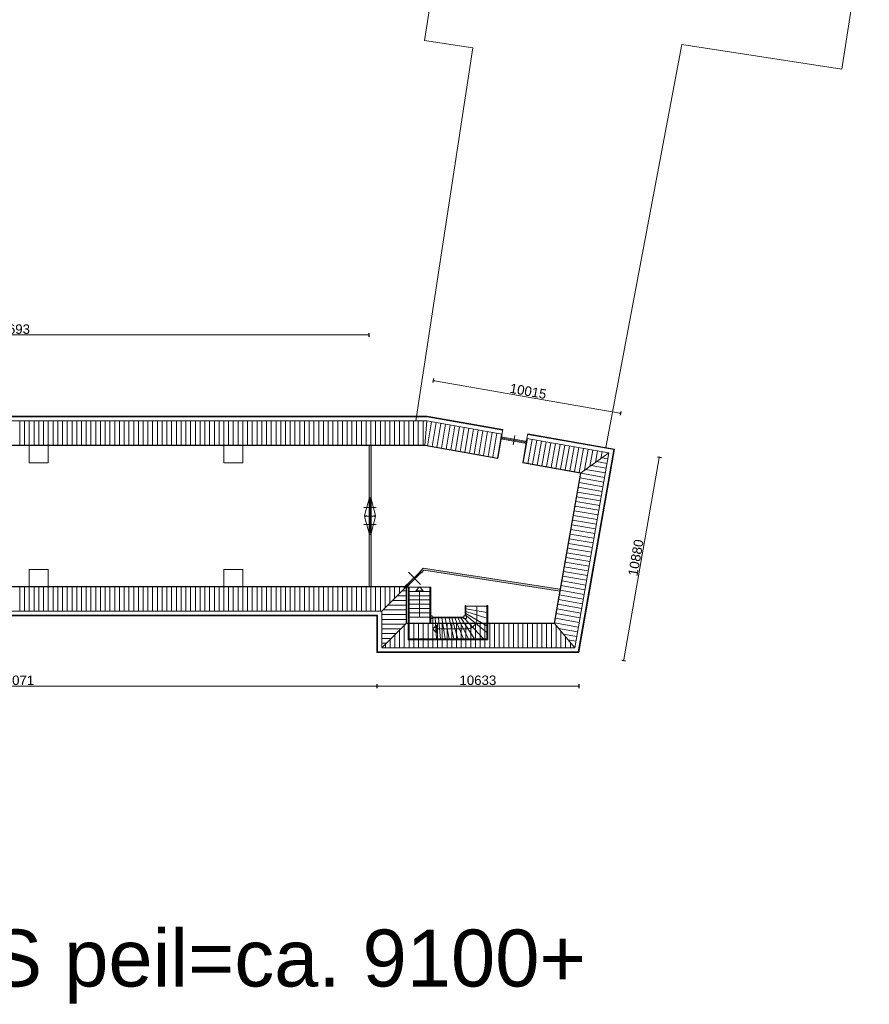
# Model space of a CAD drawing. Header units: millimetres. Extents: x 755778 to 1537169, y 90093 to 392038.
# Tile 101 of 134: x 1200941 to 1245716, y 90977 to 142852. Entities that reach past the tile are written whole.
import ezdxf

# ---------------------------------------------------------------- set-up
doc = ezdxf.new("R2010")
doc.units = ezdxf.units.MM
doc.layers.add('maatlijnen', color=7, linetype='Continuous')
doc.layers.add('NIV 2OS', color=7, linetype='Continuous')
doc.layers.add('oppervlaktelijnen', color=6, linetype='Continuous', lineweight=35, plot=False)
doc.styles.get("Standard").update_dxf_attribs({"font": 'arial.ttf'})
doc.dimstyles.new('even', dxfattribs={"dimtxt": 500, "dimasz": 50, "dimexe": 100, "dimexo": 0, "dimgap": 50, "dimtad": 1, "dimdec": 0, "dimzin": 0, "dimdsep": 46, "dimtxsty": 'Standard', "dimblk": 'DOT', "dimcen": 1, "dimclrd": 7, "dimclre": 7, "dimclrt": 7, "dimadec": 0, "dimazin": 0, "dimtfac": 1, "dimtdec": 0, "dimtofl": 0, "dimtmove": 0, "dimatfit": 2, "dimldrblk": 'DOT', "dimfxl": 100, "dimfxlon": 1, "dimtolj": 1, "dimtzin": 0, "dimlwd": 5, "dimarcsym": 0})

# ---------------------------------------------------------------- blocks, each defined once
blk = doc.blocks.new('_Dot')
at = {"color": 0, "linetype": 'ByBlock', "lineweight": -2}
blk.add_line((-0.5, 0), (-1, 0), dxfattribs=at)
at = {"color": 0, "linetype": 'ByBlock', "const_width": 0.5}
blk.add_lwpolyline([(-0.25, 0, 1), (0.25, 0, 1)], format="xyb", close=True, dxfattribs=at)
blk = doc.blocks.new('*D205')
at = {"layer": 'Defpoints', "color": 0, "lineweight": 5, "transparency": 16777216}
for p in [(1219360, 126242), (1181667, 119903), (1219360, 119039)]:
    blk.add_point(p, dxfattribs=at)
at = {"layer": 'maatlijnen', "color": 7, "lineweight": -2, "transparency": 16777216}
for p, q in [((1181667, 126142), (1181667, 126342)), ((1219360, 126142), (1219360, 126342))]:
    blk.add_line(p, q, dxfattribs=at)
at = {"layer": 'maatlijnen', "color": 7, "lineweight": 5, "transparency": 16777216}
blk.add_line((1181717, 126242), (1219310, 126242), dxfattribs=at)
at = {"layer": 'maatlijnen', "color": 7, "lineweight": 5, "transparency": 16777216, "xscale": 50, "yscale": 50, "zscale": 50, "rotation": 180}
blk.add_blockref('_Dot', (1181667, 126242), dxfattribs=at)
at = {"layer": 'maatlijnen', "color": 7, "lineweight": 5, "transparency": 16777216, "xscale": 50, "yscale": 50, "zscale": 50}
blk.add_blockref('_Dot', (1219360, 126242), dxfattribs=at)
at = {"layer": 'maatlijnen', "color": 7, "lineweight": 5, "transparency": 16777216, "insert": (1200513, 126547), "char_height": 500, "attachment_point": 5}
blk.add_mtext('\\A1;37693', dxfattribs=at)
blk = doc.blocks.new('*D207')
at = {"layer": 'Defpoints', "color": 0, "lineweight": 5, "transparency": 16777216}
for p in [(1232286, 120227), (1234657, 119811), (1230403, 109511)]:
    blk.add_point(p, dxfattribs=at)
at = {"layer": 'maatlijnen', "color": 7, "lineweight": 5, "transparency": 16777216}
blk.add_line((1232783, 109144), (1234649, 119761), dxfattribs=at)
at = {"layer": 'maatlijnen', "color": 7, "lineweight": -2, "transparency": 16777216}
for p, q in [((1234559, 119828), (1234756, 119793)), ((1232676, 109112), (1232873, 109077))]:
    blk.add_line(p, q, dxfattribs=at)
at = {"layer": 'maatlijnen', "color": 7, "lineweight": 5, "transparency": 16777216, "xscale": 50, "yscale": 50, "zscale": 50}
for p, rotation in [((1234657, 119811), 80.03617080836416), ((1232775, 109094), 260.0361708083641)]:
    blk.add_blockref('_Dot', p, dxfattribs=dict(at, rotation=rotation))
at = {"layer": 'maatlijnen', "color": 7, "lineweight": 5, "transparency": 16777216, "insert": (1233415, 114505), "char_height": 500, "attachment_point": 5, "rotation": 80.0362}
blk.add_mtext('\\A1;10880', dxfattribs=at)
blk = doc.blocks.new('*D208')
at = {"layer": 'Defpoints', "color": 0, "lineweight": 5, "transparency": 16777216}
for p in [(1219770, 109511), (1230403, 109511), (1219770, 107740)]:
    blk.add_point(p, dxfattribs=at)
at = {"layer": 'maatlijnen', "color": 7, "lineweight": -2, "transparency": 16777216}
for p, q in [((1219770, 107840), (1219770, 107640)), ((1230403, 107840), (1230403, 107640))]:
    blk.add_line(p, q, dxfattribs=at)
at = {"layer": 'maatlijnen', "color": 7, "lineweight": 5, "transparency": 16777216}
blk.add_line((1230353, 107740), (1219820, 107740), dxfattribs=at)
at = {"layer": 'maatlijnen', "color": 7, "lineweight": 5, "transparency": 16777216, "xscale": 50, "yscale": 50, "zscale": 50, "rotation": 180}
blk.add_blockref('_Dot', (1219770, 107740), dxfattribs=at)
at = {"layer": 'maatlijnen', "color": 7, "lineweight": 5, "transparency": 16777216, "xscale": 50, "yscale": 50, "zscale": 50}
blk.add_blockref('_Dot', (1230403, 107740), dxfattribs=at)
at = {"layer": 'maatlijnen', "color": 7, "lineweight": 5, "transparency": 16777216, "insert": (1225087, 108045), "char_height": 500, "attachment_point": 5}
blk.add_mtext('\\A1;10633', dxfattribs=at)
blk = doc.blocks.new('*D209')
at = {"layer": 'Defpoints', "color": 0, "lineweight": 5, "transparency": 16777216}
for p in [(1181699, 111690), (1219770, 109511), (1219770, 107740)]:
    blk.add_point(p, dxfattribs=at)
at = {"layer": 'maatlijnen', "color": 7, "lineweight": -2, "transparency": 16777216}
for p, q in [((1181699, 107840), (1181699, 107640)), ((1219770, 107840), (1219770, 107640))]:
    blk.add_line(p, q, dxfattribs=at)
at = {"layer": 'maatlijnen', "color": 7, "lineweight": 5, "transparency": 16777216}
blk.add_line((1181749, 107740), (1219720, 107740), dxfattribs=at)
at = {"layer": 'maatlijnen', "color": 7, "lineweight": 5, "transparency": 16777216, "xscale": 50, "yscale": 50, "zscale": 50, "rotation": 180}
blk.add_blockref('_Dot', (1181699, 107740), dxfattribs=at)
at = {"layer": 'maatlijnen', "color": 7, "lineweight": 5, "transparency": 16777216, "xscale": 50, "yscale": 50, "zscale": 50}
blk.add_blockref('_Dot', (1219770, 107740), dxfattribs=at)
at = {"layer": 'maatlijnen', "color": 7, "lineweight": 5, "transparency": 16777216, "insert": (1200735, 108045), "char_height": 500, "attachment_point": 5}
blk.add_mtext('\\A1;38071', dxfattribs=at)
blk = doc.blocks.new('*D210')
at = {"layer": 'Defpoints', "color": 0, "lineweight": 5, "transparency": 16777216}
for p in [(1222421, 121960), (1232616, 122108), (1232286, 120227)]:
    blk.add_point(p, dxfattribs=at)
at = {"layer": 'maatlijnen', "color": 7, "lineweight": -2, "transparency": 16777216}
for p, q in [((1222735, 123743), (1222769, 123940)), ((1232599, 122010), (1232633, 122207))]:
    blk.add_line(p, q, dxfattribs=at)
at = {"layer": 'maatlijnen', "color": 7, "lineweight": 5, "transparency": 16777216}
blk.add_line((1222801, 123833), (1232567, 122117), dxfattribs=at)
at = {"layer": 'maatlijnen', "color": 7, "lineweight": 5, "transparency": 16777216, "xscale": 50, "yscale": 50, "zscale": 50}
for p, rotation in [((1222752, 123841), 170.0361708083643), ((1232616, 122108), 350.0361708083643)]:
    blk.add_blockref('_Dot', p, dxfattribs=dict(at, rotation=rotation))
at = {"layer": 'maatlijnen', "color": 7, "lineweight": 5, "transparency": 16777216, "insert": (1227737, 123275), "char_height": 500, "attachment_point": 5, "rotation": 350.0362}
blk.add_mtext('\\A1;10015', dxfattribs=at)

msp = doc.modelspace()

# ---------------------------------------------------------------- hatches: boundary and pattern name
at = {"layer": 'NIV 2OS', "lineweight": 5}
h = msp.add_hatch(color=7, dxfattribs=at)
h.dxf.hatch_style = 1
h.paths.add_polyline_path([(1219460.1, 120410.1), (1219360.1, 120410.1), (1219360.1, 117667.1), (1219460.1, 117667.1)])
h = msp.add_hatch(color=7, dxfattribs=at)
h.dxf.hatch_style = 1
h.paths.add_polyline_path([(1219460.1, 115733.1), (1219360.1, 115733.1), (1219360.1, 112990.1), (1219460.1, 112990.1)])
h = msp.add_hatch(color=7, dxfattribs=at)
h.dxf.hatch_style = 1
h.paths.add_polyline_path([(1222247.2, 113849.6), (1229397.4, 112744.7), (1229414.7, 112843.2), (1222212.4, 113956.1), (1222041, 113784.7), (1222111.7, 113714)])
h = msp.add_hatch(color=7, dxfattribs=at)
h.dxf.hatch_style = 1
h.paths.add_polyline_path([(1221454.1, 113056.4), (1221383.4, 113127.1), (1221246.3, 112990.1), (1221387.7, 112990.1)])

# ---------------------------------------------------------------- linework, layer by layer
at = {"layer": 'NIV 2OS', "color": 7, "lineweight": 5}
for p, q in [((1224000, 152984.1), (1222280.3, 141763.4)), ((1245716.4, 149655.7), (1244275.2, 140252.1)), ((1222280.3, 141763.4), (1224824.9, 141373.4)), ((1224824.9, 141373.4), (1221811.5, 121710.1)), ((1235831.7, 141546.2), (1231823.1, 120308.4)), ((1244275.2, 140252.1), (1235831.7, 141546.2)), ((1222421.3, 121960.1), (1181699, 121960.1)), ((1222418.3, 121925.1), (1181699, 121925.1)), ((1222418.3, 121925.1), (1226398.3, 121225.9)), ((1222421.3, 121960.1), (1226404.3, 121260.4)), ((1222399.5, 121710.1), (1181699, 121710.1)), ((1200949, 121710.1), (1200949, 120430.1)), ((1201199, 121710.1), (1201199, 120430.1)), ((1201449, 121710.1), (1201449, 120430.1)), ((1201699, 121710.1), (1201699, 120430.1)), ((1201949, 121710.1), (1201949, 120430.1)), ((1202199, 121710.1), (1202199, 120430.1)), ((1202449, 121710.1), (1202449, 120430.1)), ((1202699, 121710.1), (1202699, 120430.1)), ((1202949, 121710.1), (1202949, 120430.1)), ((1203199, 121710.1), (1203199, 120430.1)), ((1203449, 121710.1), (1203449, 120430.1)), ((1203699, 121710.1), (1203699, 120430.1)), ((1203949, 121710.1), (1203949, 120430.1)), ((1204199, 121710.1), (1204199, 120430.1)), ((1204449, 121710.1), (1204449, 120430.1)), ((1204699, 121710.1), (1204699, 120430.1)), ((1204949, 121710.1), (1204949, 120430.1)), ((1205199, 121710.1), (1205199, 120430.1)), ((1205449, 121710.1), (1205449, 120430.1)), ((1205699, 121710.1), (1205699, 120430.1)), ((1205949, 121710.1), (1205949, 120430.1)), ((1206199, 121710.1), (1206199, 120430.1)), ((1206449, 121710.1), (1206449, 120430.1)), ((1206699, 121710.1), (1206699, 120430.1)), ((1206949, 121710.1), (1206949, 120430.1)), ((1207199, 121710.1), (1207199, 120430.1)), ((1207449, 121710.1), (1207449, 120430.1)), ((1207699, 121710.1), (1207699, 120430.1)), ((1207949, 121710.1), (1207949, 120430.1)), ((1208199, 121710.1), (1208199, 120430.1)), ((1208449, 121710.1), (1208449, 120430.1)), ((1208699, 121710.1), (1208699, 120430.1)), ((1208949, 121710.1), (1208949, 120430.1)), ((1209199, 121710.1), (1209199, 120430.1)), ((1209449, 121710.1), (1209449, 120430.1)), ((1209699, 121710.1), (1209699, 120430.1)), ((1209949, 121710.1), (1209949, 120430.1)), ((1210199, 121710.1), (1210199, 120430.1)), ((1210449, 121710.1), (1210449, 120430.1)), ((1210699, 121710.1), (1210699, 120430.1)), ((1210949, 121710.1), (1210949, 120430.1)), ((1211199, 121710.1), (1211199, 120430.1)), ((1211449, 121710.1), (1211449, 120430.1)), ((1211699, 121710.1), (1211699, 120430.1)), ((1211949, 121710.1), (1211949, 120430.1)), ((1212199, 121710.1), (1212199, 120430.1)), ((1212449, 121710.1), (1212449, 120430.1)), ((1212699, 121710.1), (1212699, 120430.1)), ((1212949, 121710.1), (1212949, 120430.1)), ((1213199, 121710.1), (1213199, 120430.1)), ((1213449, 121710.1), (1213449, 120430.1)), ((1213699, 121710.1), (1213699, 120430.1)), ((1213949, 121710.1), (1213949, 120430.1)), ((1214199, 121710.1), (1214199, 120430.1)), ((1214449, 121710.1), (1214449, 120430.1)), ((1214699, 121710.1), (1214699, 120430.1)), ((1214949, 121710.1), (1214949, 120430.1)), ((1215199, 121710.1), (1215199, 120430.1)), ((1215449, 121710.1), (1215449, 120430.1)), ((1215699, 121710.1), (1215699, 120430.1)), ((1215949, 121710.1), (1215949, 120430.1)), ((1216199, 121710.1), (1216199, 120430.1)), ((1216449, 121710.1), (1216449, 120430.1)), ((1216699, 121710.1), (1216699, 120430.1)), ((1216949, 121710.1), (1216949, 120430.1)), ((1217199, 121710.1), (1217199, 120430.1)), ((1217449, 121710.1), (1217449, 120430.1)), ((1217699, 121710.1), (1217699, 120430.1)), ((1217949, 121710.1), (1217949, 120430.1)), ((1218199, 121710.1), (1218199, 120430.1)), ((1218449, 121710.1), (1218449, 120430.1)), ((1218699, 121710.1), (1218699, 120430.1)), ((1218949, 121710.1), (1218949, 120430.1)), ((1219199, 121710.1), (1219199, 120430.1)), ((1219449, 121710.1), (1219449, 120430.1)), ((1219699, 121710.1), (1219699, 120430.1)), ((1219949, 121710.1), (1219949, 120430.1)), ((1220199, 121710.1), (1220199, 120430.1)), ((1220449, 121710.1), (1220449, 120430.1)), ((1220699, 121710.1), (1220699, 120430.1)), ((1220949, 121710.1), (1220949, 120430.1)), ((1221199, 121710.1), (1221199, 120430.1)), ((1221449, 121710.1), (1221449, 120430.1)), ((1221699, 121710.1), (1221699, 120430.1)), ((1221949, 121710.1), (1221949, 120430.1)), ((1222199, 121710.1), (1222199, 120430.1)), ((1222286.2, 120410.1), (1222399.5, 121710.1)), ((1222399.5, 121710.1), (1226361.1, 121014.1)), ((1222648, 121666.4), (1222426.5, 120405.7)), ((1222894.2, 121623.2), (1222672.7, 120362.5)), ((1223140.4, 121579.9), (1222918.9, 120319.2)), ((1223386.6, 121536.7), (1223165.2, 120276)), ((1223632.9, 121493.4), (1223411.4, 120232.7)), ((1223879.1, 121450.2), (1223657.6, 120189.5)), ((1224125.3, 121406.9), (1223903.9, 120146.2)), ((1224371.6, 121363.6), (1224150.1, 120102.9)), ((1224617.8, 121320.4), (1224396.3, 120059.7)), ((1224864, 121277.1), (1224642.5, 120016.4)), ((1225110.2, 121233.9), (1224888.8, 119973.2)), ((1225356.5, 121190.6), (1225135, 119929.9)), ((1225602.7, 121147.4), (1225381.2, 119886.7)), ((1225848.9, 121104.1), (1225627.5, 119843.4)), ((1226095.2, 121060.8), (1225873.7, 119800.1)), ((1226341.4, 121017.6), (1226119.9, 119756.9)), ((1226404.3, 121260.4), (1226136.2, 119733.7)), ((1226940.2, 120455.5), (1227026.7, 120948)), ((1227718.2, 121029.5), (1227675, 120783.3)), ((1227712.2, 120995.1), (1232245.1, 120198.7)), ((1227718.2, 121029.5), (1232285.6, 120227.2)), ((1181666.7, 120430.1), (1222288, 120430.1)), ((1181666.7, 120410.1), (1222286.2, 120410.1)), ((1202449, 120410.1), (1201449, 120410.1)), ((1201449, 120410.1), (1201449, 119510.1)), ((1202449, 119510.1), (1202449, 120410.1)), ((1211699, 120410.1), (1212699, 120410.1)), ((1211699, 119510.1), (1211699, 120410.1)), ((1212699, 120410.1), (1212699, 119510.1)), ((1219360.1, 117667.1), (1219360.1, 120410.1)), ((1219460.1, 117667.1), (1219460.1, 120410.1)), ((1226136.2, 119733.7), (1222286.2, 120410.1)), ((1226119.9, 119756.9), (1222289.7, 120429.8)), ((1226382.6, 120749.4), (1227564.5, 120541.8)), ((1226392.5, 120805.6), (1227574.4, 120597.9)), ((1226402.3, 120861.7), (1227584.2, 120654.1)), ((1227675, 120783.3), (1227450, 119502.9)), ((1227473.2, 119519.2), (1227694.7, 120779.8)), ((1227675, 120783.3), (1231996.2, 120024.2)), ((1227719.4, 119475.9), (1227940.9, 120736.6)), ((1227965.7, 119432.6), (1228187.1, 120693.3)), ((1228211.9, 119389.4), (1228433.4, 120650.1)), ((1228458.1, 119346.1), (1228679.6, 120606.8)), ((1228704.3, 119302.9), (1228925.8, 120563.6)), ((1228950.6, 119259.6), (1229172, 120520.3)), ((1229196.8, 119216.4), (1229418.3, 120477.1)), ((1229443, 119173.1), (1229664.5, 120433.8)), ((1229689.3, 119129.8), (1229910.7, 120390.5)), ((1229935.5, 119086.6), (1230157, 120347.3)), ((1230181.7, 119043.3), (1230403.2, 120304)), ((1230193.2, 109761), (1231996.2, 120024.2)), ((1230373.7, 109546), (1232245.1, 120198.7)), ((1230403.1, 109511), (1232285.6, 120227.2)), ((1230427.9, 119000.1), (1230649.4, 120260.8)), ((1231996.2, 120024.2), (1230490.8, 118968.7)), ((1230702.3, 119117), (1230895.7, 120217.5)), ((1230991.8, 119320), (1231141.9, 120174.3)), ((1231281.3, 119523), (1231388.1, 120131)), ((1231570.8, 119725.9), (1231634.3, 120087.7)), ((1201449, 119510.1), (1202449, 119510.1)), ((1212699, 119510.1), (1211699, 119510.1)), ((1227450, 119502.9), (1230490.8, 118968.7)), ((1230514, 118985), (1227473.2, 119519.2)), ((1231055, 119364.3), (1231855.5, 119223.6)), ((1231344.5, 119567.3), (1231898.8, 119469.9)), ((1231634, 119770.2), (1231942, 119716.1)), ((1230490.8, 118968.7), (1229101.6, 111061)), ((1229118.4, 111041), (1230514, 118985)), ((1230508.3, 118952.7), (1231769, 118731.2)), ((1230765.5, 119161.3), (1231812.3, 118977.4)), ((1230421.8, 118460.2), (1231682.5, 118238.7)), ((1230465.1, 118706.4), (1231725.8, 118485)), ((1230335.3, 117967.7), (1231596, 117746.3)), ((1230378.5, 118214), (1231639.2, 117992.5)), ((1219353.1, 117600.1), (1219120.2, 116730.7)), ((1219353.1, 115800.1), (1219353.1, 117600.1)), ((1219410.1, 117600.1), (1219410.1, 115800.1)), ((1219467.1, 117600.1), (1219467.1, 115800.1)), ((1219467.1, 117600.1), (1219700.1, 116730.7)), ((1230248.8, 117475.3), (1231509.5, 117253.8)), ((1230292, 117721.5), (1231552.7, 117500)), ((1230119, 116736.6), (1231379.7, 116515.1)), ((1230162.3, 116982.8), (1231423, 116761.4)), ((1230205.5, 117229.1), (1231466.2, 117007.6)), ((1219353.1, 115800.1), (1219120.2, 116669.4)), ((1219467.1, 115800.1), (1219700.1, 116669.4)), ((1230032.5, 116244.1), (1231293.2, 116022.7)), ((1230075.7, 116490.4), (1231336.4, 116268.9)), ((1219360.1, 115733.1), (1219360.1, 112990.1)), ((1219460.1, 115733.1), (1219460.1, 112990.1)), ((1229946, 115751.7), (1231206.7, 115530.2)), ((1229989.2, 115997.9), (1231249.9, 115776.4)), ((1229859.5, 115259.2), (1231120.2, 115037.8)), ((1229902.7, 115505.5), (1231163.4, 115284)), ((1229773, 114766.8), (1231033.6, 114545.3)), ((1229816.2, 115013), (1231076.9, 114791.5)), ((1229686.4, 114274.3), (1230947.1, 114052.8)), ((1229729.7, 114520.5), (1230990.4, 114299.1)), ((1202449, 113890.1), (1201449, 113890.1)), ((1201449, 113890.1), (1201449, 112990.1)), ((1202449, 112990.1), (1202449, 113890.1)), ((1211699, 113890.1), (1212699, 113890.1)), ((1211699, 112990.1), (1211699, 113890.1)), ((1212699, 113890.1), (1212699, 112990.1)), ((1222041, 113784.7), (1222212.4, 113956.1)), ((1222041, 113784.7), (1222111.7, 113714)), ((1222111.7, 113714), (1222247.2, 113849.6)), ((1222212.4, 113956.1, 1050), (1229423.1, 112842, 1050)), ((1222247.2, 113849.6, 1050), (1229407.8, 112743.1, 1050)), ((1229599.9, 113781.8), (1230860.6, 113560.4)), ((1229643.2, 114028.1), (1230903.9, 113806.6)), ((1221246.3, 112990.1), (1221383.4, 113127.1)), ((1221383.4, 113127.1), (1221454.1, 113056.4)), ((1229513.4, 113289.4), (1230774.1, 113067.9)), ((1229556.7, 113535.6), (1230817.4, 113314.1)), ((1221320.1, 112990.1), (1181666.7, 112990.1)), ((1181666.7, 112970.1), (1221300.1, 112970.1)), ((1200949, 111690.1), (1200949, 112970.1)), ((1201199, 111690.1), (1201199, 112970.1)), ((1201449, 112990.1), (1202449, 112990.1)), ((1201449, 111690.1), (1201449, 112970.1)), ((1201699, 111690.1), (1201699, 112970.1)), ((1201949, 111690.1), (1201949, 112970.1)), ((1202199, 111690.1), (1202199, 112970.1)), ((1202449, 111690.1), (1202449, 112970.1)), ((1202699, 111690.1), (1202699, 112970.1)), ((1202949, 111690.1), (1202949, 112970.1)), ((1203199, 111690.1), (1203199, 112970.1)), ((1203449, 111690.1), (1203449, 112970.1)), ((1203699, 111690.1), (1203699, 112970.1)), ((1203949, 111690.1), (1203949, 112970.1)), ((1204199, 111690.1), (1204199, 112970.1)), ((1204449, 111690.1), (1204449, 112970.1)), ((1204699, 111690.1), (1204699, 112970.1)), ((1204949, 111690.1), (1204949, 112970.1)), ((1205199, 111690.1), (1205199, 112970.1)), ((1205449, 111690.1), (1205449, 112970.1)), ((1205699, 111690.1), (1205699, 112970.1)), ((1205949, 111690.1), (1205949, 112970.1)), ((1206199, 111690.1), (1206199, 112970.1)), ((1206449, 111690.1), (1206449, 112970.1)), ((1206699, 111690.1), (1206699, 112970.1)), ((1206949, 111690.1), (1206949, 112970.1)), ((1207199, 111690.1), (1207199, 112970.1)), ((1207449, 111690.1), (1207449, 112970.1)), ((1207699, 111690.1), (1207699, 112970.1)), ((1207949, 111690.1), (1207949, 112970.1)), ((1208199, 111690.1), (1208199, 112970.1)), ((1208449, 111690.1), (1208449, 112970.1)), ((1208699, 111690.1), (1208699, 112970.1)), ((1208949, 111690.1), (1208949, 112970.1)), ((1209199, 111690.1), (1209199, 112970.1)), ((1209449, 111690.1), (1209449, 112970.1)), ((1209699, 111690.1), (1209699, 112970.1)), ((1209949, 111690.1), (1209949, 112970.1)), ((1210199, 111690.1), (1210199, 112970.1)), ((1210449, 111690.1), (1210449, 112970.1)), ((1210699, 111690.1), (1210699, 112970.1)), ((1210949, 111690.1), (1210949, 112970.1)), ((1211199, 111690.1), (1211199, 112970.1)), ((1211449, 111690.1), (1211449, 112970.1)), ((1212699, 112990.1), (1211699, 112990.1)), ((1211699, 111690.1), (1211699, 112970.1)), ((1211949, 111690.1), (1211949, 112970.1)), ((1212199, 111690.1), (1212199, 112970.1)), ((1212449, 111690.1), (1212449, 112970.1)), ((1212699, 111690.1), (1212699, 112970.1)), ((1212949, 111690.1), (1212949, 112970.1)), ((1213199, 111690.1), (1213199, 112970.1)), ((1213449, 111690.1), (1213449, 112970.1)), ((1213699, 111690.1), (1213699, 112970.1)), ((1213949, 111690.1), (1213949, 112970.1)), ((1214199, 111690.1), (1214199, 112970.1)), ((1214449, 111690.1), (1214449, 112970.1)), ((1214699, 111690.1), (1214699, 112970.1)), ((1214949, 111690.1), (1214949, 112970.1)), ((1215199, 111690.1), (1215199, 112970.1)), ((1215449, 111690.1), (1215449, 112970.1)), ((1215699, 111690.1), (1215699, 112970.1)), ((1215949, 111690.1), (1215949, 112970.1)), ((1216199, 111690.1), (1216199, 112970.1)), ((1216449, 111690.1), (1216449, 112970.1)), ((1216699, 111690.1), (1216699, 112970.1)), ((1216949, 111690.1), (1216949, 112970.1)), ((1217199, 111690.1), (1217199, 112970.1)), ((1217449, 111690.1), (1217449, 112970.1)), ((1217699, 111690.1), (1217699, 112970.1)), ((1217949, 111690.1), (1217949, 112970.1)), ((1218199, 111690.1), (1218199, 112970.1)), ((1218449, 111690.1), (1218449, 112970.1)), ((1218699, 111690.1), (1218699, 112970.1)), ((1218949, 111690.1), (1218949, 112970.1)), ((1219199, 111690.1), (1219199, 112970.1)), ((1219449, 111690.1), (1219449, 112970.1)), ((1219699, 111690.1), (1219699, 112970.1)), ((1219949, 111690.1), (1219949, 112970.1)), ((1221320.1, 112990.1), (1220020.1, 111690.1)), ((1220199, 111868.9), (1220199, 112970.1)), ((1220449, 112118.9), (1220449, 112970.1)), ((1220699, 112368.9), (1220699, 112970.1)), ((1220949, 112618.9), (1220949, 112970.1)), ((1221300.1, 112755.6), (1221085.6, 112755.6)), ((1221199, 112868.9), (1221199, 112970.1)), ((1221300.1, 112970.1), (1221300.1, 111041)), ((1221320.1, 112922.5), (1221454.1, 113056.4)), ((1221320.1, 111061), (1221320.1, 112990.1)), ((1221459.6, 112956), (1221409.6, 112956)), ((1221409.6, 112956), (1221409.6, 111073.9)), ((1221459.6, 111073.9), (1221459.6, 112956)), ((1221459.6, 112956), (1222559.6, 112956)), ((1221459.6, 112731), (1222559.6, 112731)), ((1221809.6, 112764.9), (1222009.6, 112964.9)), ((1222209.6, 112764.9), (1221809.6, 112764.9)), ((1222009.6, 112964.9), (1222209.6, 112764.9)), ((1222009.6, 111381), (1222009.6, 112764.9)), ((1222609.6, 112956), (1222559.6, 112956)), ((1222559.6, 112956), (1222559.6, 111073.9)), ((1222609.6, 111073.9), (1222609.6, 112956)), ((1229426.9, 112796.9), (1230687.6, 112575.5)), ((1229470.2, 113043.2), (1230730.9, 112821.7)), ((1221300.1, 112255.6), (1220585.6, 112255.6)), ((1221300.1, 112505.6), (1220835.6, 112505.6)), ((1221459.6, 112506), (1222559.6, 112506)), ((1221459.6, 112281), (1222559.6, 112281)), ((1221459.6, 112056), (1222559.6, 112056)), ((1229297.1, 112058.2), (1230557.8, 111836.8)), ((1229340.4, 112304.5), (1230601.1, 112083)), ((1229383.6, 112550.7), (1230644.3, 112329.2)), ((1181699, 111690.1), (1220020.1, 111690.1)), ((1220020.1, 111690.1), (1220020.1, 109761)), ((1221300.1, 111755.6), (1220085.6, 111755.6)), ((1221300.1, 112005.6), (1220335.6, 112005.6)), ((1221459.6, 111831), (1222559.6, 111831)), ((1221459.6, 111606), (1222559.6, 111606)), ((1224409.6, 111986.7), (1224409.6, 111451)), ((1224459.6, 111986.7), (1224409.6, 111986.7)), ((1224459.6, 111451), (1224459.6, 111986.7)), ((1224459.6, 111957.9), (1225559.6, 111957.9)), ((1224459.6, 111818.4), (1225559.6, 111612.9)), ((1224459.6, 111679), (1225559.6, 111319.4)), ((1224459.6, 111561.6), (1225559.6, 110923)), ((1225034.6, 111281), (1225034.6, 111957.9)), ((1225559.6, 110231), (1225559.6, 111986.7)), ((1225559.6, 111986.7), (1225609.6, 111986.7)), ((1225609.6, 111986.7), (1225609.6, 110181)), ((1229210.6, 111565.8), (1230471.3, 111344.3)), ((1229253.9, 111812), (1230514.6, 111590.5)), ((1179454.1, 111440.1), (1219770.1, 111440.1)), ((1179466.5, 111475.1), (1219805.1, 111475.1)), ((1219770.1, 111440.1), (1219770.1, 109511)), ((1219805.1, 111475.1), (1219805.1, 109546)), ((1221300.1, 111505.6), (1220020.1, 111505.6)), ((1221300.1, 111255.6), (1220020.1, 111255.6)), ((1220020.1, 109761), (1221320.1, 111061)), ((1221300.1, 111041), (1229118.4, 111041)), ((1229101.6, 111061), (1221320.1, 111061)), ((1221409.6, 111381), (1221409.6, 111451)), ((1221409.6, 111311), (1221409.6, 111150)), ((1221409.6, 111104), (1221409.6, 110181)), ((1221459.6, 111381), (1222559.6, 111381)), ((1221459.6, 111104), (1221459.6, 110231)), ((1221460.9, 111041), (1221460.9, 109761)), ((1221710.9, 111041), (1221710.9, 109761)), ((1221960.9, 111041), (1221960.9, 109761)), ((1222210.9, 111041), (1222210.9, 109761)), ((1222460.9, 111041), (1222460.9, 109761)), ((1222679.6, 111451), (1222609.6, 111451)), ((1222609.6, 111311), (1222679.6, 111311)), ((1222679.6, 111311), (1222679.6, 111451)), ((1222679.6, 111381), (1222679.6, 111331)), ((1224339.6, 111381), (1222679.6, 111381)), ((1222679.6, 111331), (1224339.6, 111331)), ((1222709.6, 111331), (1222709.6, 110231)), ((1222710.9, 111041), (1222710.9, 109761)), ((1222833.5, 111331), (1222899.6, 110231)), ((1222960.9, 111041), (1222960.9, 109761)), ((1223009.8, 111331), (1223112.6, 110231)), ((1223186, 111331), (1223362.2, 110231)), ((1223210.9, 111041), (1223210.9, 109761)), ((1223362.2, 111331), (1223579.9, 110231)), ((1223460.9, 111041), (1223460.9, 109761)), ((1223567.8, 111331), (1223817.5, 110231)), ((1223710.9, 111041), (1223710.9, 109761)), ((1223722, 111331), (1224030.4, 110231)), ((1223876.2, 111331), (1224331.5, 110231)), ((1223960.9, 111041), (1223960.9, 109761)), ((1224030.4, 111331), (1224588.5, 110231)), ((1224184.6, 111331), (1224911.5, 110231)), ((1224210.9, 111041), (1224210.9, 109761)), ((1224339.6, 111311), (1224339.6, 111451)), ((1224339.6, 111451), (1224479.6, 111451)), ((1224339.6, 111331), (1224339.6, 111381)), ((1224479.6, 111311), (1224339.6, 111311)), ((1224381.9, 111311), (1225381.5, 110231)), ((1224409.6, 111451), (1224459.6, 111451)), ((1224460.9, 111041), (1224460.9, 109761)), ((1224479.6, 111451), (1224479.6, 111311)), ((1224479.6, 111439.1), (1225559.6, 110563.4)), ((1224710.9, 111041), (1224710.9, 109761)), ((1224960.9, 111041), (1224960.9, 109761)), ((1225210.9, 111061), (1225210.9, 109761)), ((1225210.9, 111041), (1225210.9, 109761)), ((1225460.9, 111041), (1225460.9, 109761)), ((1225710.9, 111041), (1225710.9, 109761)), ((1225960.9, 111041), (1225960.9, 109761)), ((1226210.9, 111041), (1226210.9, 109761)), ((1226460.9, 111041), (1226460.9, 109761)), ((1226710.9, 111041), (1226710.9, 109761)), ((1226960.9, 111041), (1226960.9, 109761)), ((1227210.9, 111041), (1227210.9, 109761)), ((1227460.9, 111041), (1227460.9, 109761)), ((1227710.9, 111041), (1227710.9, 109761)), ((1227960.9, 111041), (1227960.9, 109761)), ((1228210.9, 111041), (1228210.9, 109761)), ((1228460.9, 111041), (1228460.9, 109761)), ((1228710.9, 111041), (1228710.9, 109761)), ((1228960.9, 111041), (1228960.9, 109761)), ((1230193.2, 109761), (1229118.4, 111041)), ((1229124.1, 111073.3), (1230384.8, 110851.9)), ((1229167.4, 111319.6), (1230428.1, 111098.1)), ((1221264.6, 111005.6), (1220020.1, 111005.6)), ((1221014.6, 110755.6), (1220020.1, 110755.6)), ((1220764.6, 110505.6), (1220020.1, 110505.6)), ((1220960.9, 110701.8), (1220960.9, 109761)), ((1221210.9, 110951.8), (1221210.9, 109761)), ((1222709.6, 110756), (1222909.6, 110956)), ((1222909.6, 110556), (1222709.6, 110756)), ((1222909.6, 110956), (1222909.6, 110556)), ((1222909.6, 110756), (1224509.6, 110756)), ((1229210.9, 110930.9), (1229210.9, 109761)), ((1229335.6, 110782.3), (1230341.5, 110605.6)), ((1229460.9, 110633.2), (1229460.9, 109761)), ((1220514.6, 110255.6), (1220020.1, 110255.6)), ((1220264.6, 110005.6), (1220020.1, 110005.6)), ((1220460.9, 110201.8), (1220460.9, 109761)), ((1220710.9, 110451.8), (1220710.9, 109761)), ((1221409.6, 110181), (1222609.6, 110181)), ((1221459.6, 110231), (1225559.6, 110231)), ((1225609.6, 110181), (1222609.6, 110181)), ((1229585.6, 110484.6), (1230298.3, 110359.4)), ((1229710.9, 110335.4), (1229710.9, 109761)), ((1229835.6, 110186.8), (1230255, 110113.2)), ((1229960.9, 110037.7), (1229960.9, 109761)), ((1219770.1, 109511), (1230403.1, 109511)), ((1219805.1, 109546), (1230373.7, 109546)), ((1220020.1, 109761), (1230193.2, 109761)), ((1220210.9, 109951.8), (1220210.9, 109761))]:
    msp.add_line(p, q, dxfattribs=at)
at = {"layer": 'NIV 2OS', "color": 7, "linetype": 'ByBlock', "lineweight": 5}
for p, q in [((1226316.6, 120761), (1226336.4, 120873.3)), ((1226402.3, 120861.7), (1226336.4, 120873.3)), ((1226316.6, 120761), (1226382.6, 120749.4)), ((1226382.6, 120749.4), (1226402.3, 120861.7)), ((1227564.5, 120541.8), (1227584.2, 120654.1)), ((1227564.5, 120541.8), (1227630.5, 120530.2)), ((1227650.2, 120642.5), (1227584.2, 120654.1)), ((1227630.5, 120530.2), (1227650.2, 120642.5)), ((1219353.1, 117667.1), (1219353.1, 117600.1)), ((1219467.1, 117667.1), (1219353.1, 117667.1)), ((1219467.1, 117600.1), (1219353.1, 117600.1)), ((1219467.1, 117600.1), (1219467.1, 117667.1)), ((1219086.1, 117150.1), (1219734.1, 117150.1)), ((1219086.1, 116250.1), (1219734.1, 116250.1)), ((1219353.1, 115800.1), (1219353.1, 115733.1)), ((1219467.1, 115800.1), (1219353.1, 115800.1)), ((1219467.1, 115733.1), (1219353.1, 115733.1)), ((1219467.1, 115733.1), (1219467.1, 115800.1))]:
    msp.add_line(p, q, dxfattribs=at)
at = {"layer": 'NIV 2OS', "color": 0, "lineweight": 5}
for p, q in [((1221425.8, 113742.3), (1222069.3, 113098.8)), ((1221457.6, 113180.2), (1221987.9, 113710.5)), ((1221507.1, 113130.7), (1222037.4, 113661)), ((1222051.6, 113774.1), (1221987.9, 113710.5)), ((1221987.9, 113710.5), (1222037.4, 113661)), ((1222037.4, 113661), (1222101.1, 113724.6)), ((1222101.1, 113724.6), (1222051.6, 113774.1)), ((1221394, 113116.5), (1221457.6, 113180.2)), ((1221443.5, 113067), (1221394, 113116.5)), ((1221507.1, 113130.7), (1221443.5, 113067)), ((1221457.6, 113180.2), (1221507.1, 113130.7))]:
    msp.add_line(p, q, dxfattribs=at)
at = {"layer": 'NIV 2OS', "color": 7, "lineweight": 5}
for centre, radius, start, end in [((1219353.1, 117600.1), 900, 255, 270), ((1219467.1, 117600.1), 900, 270, 285), ((1219353.1, 115800.1), 900, 90, 105), ((1219467.1, 115800.1), 900, 75, 90), ((1224509.6, 111281), 525, 270, 0)]:
    msp.add_arc(centre, radius, start, end, dxfattribs=at)
at = {"layer": 'oppervlaktelijnen', "color": 7, "lineweight": 5}
msp.add_lwpolyline([(1181666.7, 112990.1), (1219360.1, 112990.1), (1219360.1, 120410.1), (1181666.7, 120410.1)], close=True, dxfattribs=at)

# ---------------------------------------------------------------- texts
at = {"layer": 'NIV 2OS', "color": 7, "lineweight": 5}
msp.add_text('niveau 3OS peil=ca. 9100+', height=3000, dxfattribs=at).set_placement((1180224.1, 91913.8))

# ---------------------------------------------------------------- dimensions: what is measured, and where the dimension line sits
at = {"layer": 'maatlijnen', "color": 7, "lineweight": 5}
for base, p1, p2, picture, middle in [((1219360.1, 126241.6), (1181666.7, 119903), (1219360.1, 119038.6), '*D205', (1200513.4, 126547.1)), ((1219770.1, 107739.5), (1181699, 111690.1), (1219770.1, 109511), '*D209', (1200734.6, 108045)), ((1219770.1, 107739.5), (1230403.1, 109511), (1219770.1, 109511), '*D208', (1225086.6, 108045))]:
    dim = msp.add_linear_dim(base=base, p1=p1, p2=p2, dimstyle='even', dxfattribs=at)
    dim.commit()
    dim.dimension.update_dxf_attribs({"geometry": picture, "text_midpoint": middle})
for p1, distance, picture, middle in [((1222421.3, 121960.1), 1910, '*D210', (1227736.8, 123275.5)), ((1230403.1, 109511), -2408, '*D207', (1233415.4, 114505.3))]:
    dim = msp.add_aligned_dim(p1=p1, p2=(1232285.6, 120227.2), distance=distance, dimstyle='even', dxfattribs=at)
    dim.commit()
    dim.dimension.update_dxf_attribs({"geometry": picture, "text_midpoint": middle})

doc.saveas('drawing.dxf')
